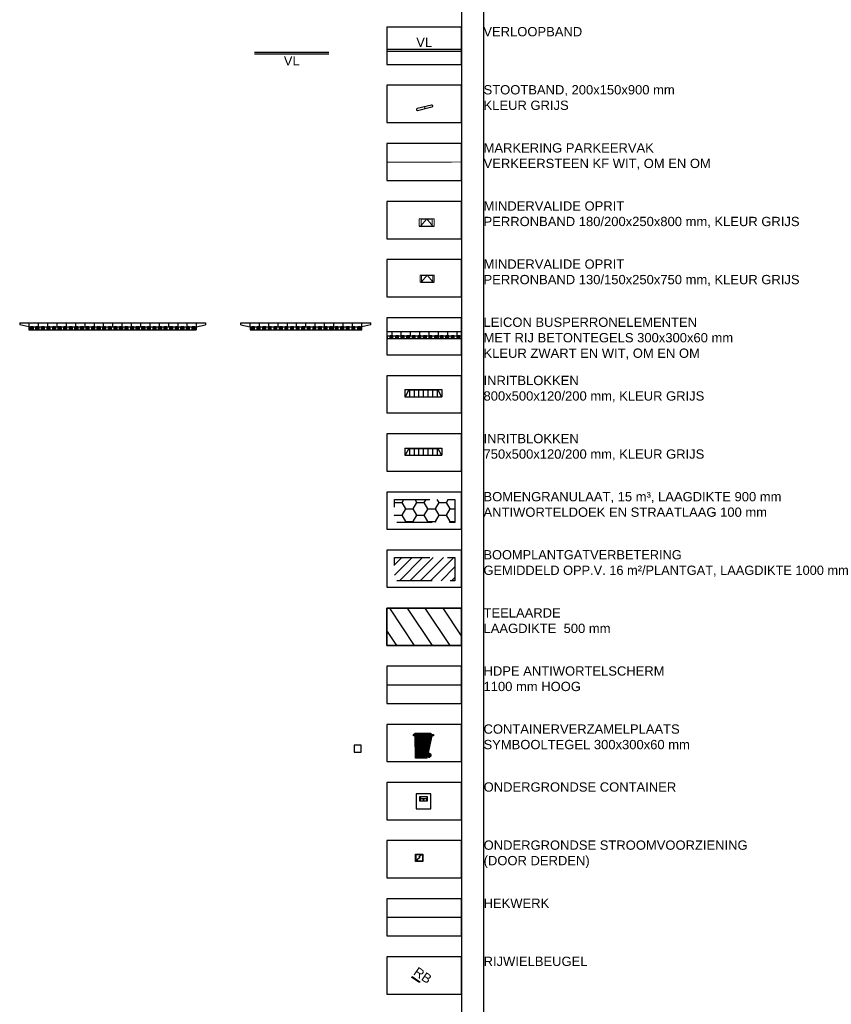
# Model space of a CAD drawing. Header units: metres. Extents: x 252743 to 254903, y 592696 to 593766.
# Tile 110 of 256: x 254094 to 254182, y 592804 to 592910. Entities that reach past the tile are written whole.
import ezdxf

# ---------------------------------------------------------------- set-up
doc = ezdxf.new("R2010")
doc.units = ezdxf.units.M
for name, pattern in [('ACAD_ISO03W100', [30, 12, -18]), ('ACAD_ISO10W100', [18, 12, -3, 0, -3]), ('ACAD_ISO11W100', [33, 12, -3, 12, -3, 0, -3]), ('HIDDEN', [9.525, 6.35, -3.175])]:
    doc.linetypes.add(name, pattern=pattern)
doc.layers.add('ALGEMEEN HULP', color=6, linetype='Continuous', plot=False)
for name, color, linetype in [('ALGEMEEN LEGENDA 200', 7, 'Continuous'), ('ALGEMEEN TEKST 200', 7, 'Continuous'), ('N-IN-ELECTRISCHE ONDERGRONDSE KAST', 7, 'Continuous'), ('N-IN-HEKWERK', 4, 'FENCELINE1'), ('N-IN-ONDERGRONDSE CONTAINER', 4, 'FENCELINE1'), ('N-IN-RIJWIELBEUGEL', 6, 'Continuous'), ('N-IN-TEKST 500', 7, 'Continuous'), ('N-WB-ANTIWORTELSCHERM', 6, 'ZIGZAG'), ('N-WB-ARC-WITMARKERING', 4, 'ACAD_ISO03W100'), ('N-WB-BAND TEKST 200', 7, 'Continuous'), ('N-WB-BAND TROTTOIRBAND 13 15', 7, 'ACAD_ISO10W100'), ('N-WB-BAND TROTTOIRBAND 18 20', 7, 'ACAD_ISO11W100'), ('N-WB-BOMENZAND ARCERING', 8, 'Continuous'), ('N-WB-BOOMGRANULAAT', 3, 'HIDDEN'), ('N-WB-BOOMGRANULAAT ARCERING', 8, 'Continuous'), ('N-WB-BOOMZAND', 3, 'HIDDEN'), ('N-WB-BUSPERRON', 1, 'Continuous'), ('N-WB-CONTAINERVERZAMELPLAATS', 8, 'Continuous'), ('N-WB-INRITBLOK 13 15', 2, 'Continuous'), ('N-WB-INRITBLOK 18 20', 2, 'Continuous'), ('N-WB-KANTVERHARDING', 2, 'Continuous'), ('N-WB-MATERIAALGRENS', 1, 'Continuous'), ('N-WB-PERRONBAND 13 15', 2, 'Continuous'), ('N-WB-PERRONBAND 18 20', 2, 'Continuous'), ('N-WB-STOOTBAND', 2, 'Continuous'), ('N-WB-TEELAARDE', 8, 'Continuous')]:
    doc.layers.add(name, color=color, linetype=linetype)
doc.layers.get('0').freeze()
doc.styles.add('N_STANDARD 200', font='arial.ttf', dxfattribs={"height": 0.4})
doc.styles.add('N_STANDARD 500', font='arial.ttf', dxfattribs={"height": 1})
doc.linetypes.add('FENCELINE1', pattern='A,6.35,-2.54,[133,ltypeshp.shx,S=2.54,R=0,X=-2.54,Y=0],-2.54,25.4', length=36.83)
doc.linetypes.add('ZIGZAG', pattern='A,0.00254,-5.08,[131,ltypeshp.shx,S=5.08,R=0,X=-5.08,Y=0],-10.16,[131,ltypeshp.shx,S=5.08,R=180,X=5.08,Y=0],-5.08', length=20.32254)
pattern_1 = [(0.3713, (-4.91971, 5.2249), (-0.0009166, 0.1414433), [0.10287, -0.0385763]), (90.3713, (-4.91971, 5.2249), (-0.1414433, -0.0009166), [0.10287, -0.0385763])]

# ---------------------------------------------------------------- blocks, each defined once
blk = doc.blocks.new('STROOMKAST')
for points in [[(0, 0.8), (0.8, 0.8), (0.8, 0), (0, 0)], [(0.05, 0.75), (0.75, 0.75), (0.75, 0.05), (0.05, 0.05)]]:
    blk.add_lwpolyline(points, close=True)
blk.add_lwpolyline([(0.62, 0.69), (0.35, 0.45), (0.45, 0.42), (0.22, 0.22), (0.25, 0.18), (0.14, 0.16), (0.18, 0.27), (0.22, 0.22)])
blk = doc.blocks.new('ONDERGRONDSE CONTAINER')
for p, q in [((265406.79, 488846.7), (265406.88, 488846.45)), ((265406.79, 488846.2), (265406.88, 488846.45)), ((265406.88, 488846.45), (265407.49, 488846.45)), ((265407.59, 488846.7), (265407.49, 488846.45)), ((265407.59, 488846.2), (265407.49, 488846.45))]:
    blk.add_line(p, q)
for points in [[(265406.39, 488846.98), (265407.99, 488846.98), (265407.99, 488845.38), (265406.39, 488845.38)], [(265406.79, 488846.2), (265407.59, 488846.2), (265407.59, 488846.7), (265406.79, 488846.7)]]:
    blk.add_lwpolyline(points, close=True)
blk.add_circle((265407.19, 488846.3), 0.0669)
blk = doc.blocks.new('MINDER VALIDE OPRIT')
at = {"lineweight": 0}
for p, q in [((0.6, 0), (0.6, -0.7)), ((-0.7, -0.8), (-0.8, -0.8)), ((-0.62, -0.75), (0, 0)), ((-0.6, 0), (-0.6, -0.7)), ((0, 0), (0.62, -0.75)), ((0.8, -0.8), (0.7, -0.8))]:
    blk.add_line(p, q, dxfattribs=at)
for centre, start, end in [((-0.7, -0.7), 270, 360), ((0.7, -0.7), 181.3075, 269.9895)]:
    blk.add_arc(centre, 0.1, start, end, dxfattribs=at)
at = {"layer": 'N-WB-BAND TROTTOIRBAND 18 20', "lineweight": 0}
for p, q in [((0.6, 0), (0.8, 0)), ((0.8, 0), (0.8, -0.8)), ((-0.8, 0), (-0.8, -0.8)), ((-0.6, 0), (-0.8, 0))]:
    blk.add_line(p, q, dxfattribs=at)
at = {"layer": 'N-WB-MATERIAALGRENS'}
for p, q in [((-0.6, 0), (0.6, 0)), ((-0.8, -0.8), (0.8, -0.8))]:
    blk.add_line(p, q, dxfattribs=at)
blk = doc.blocks.new('VARKENSRUG')
blk.add_line((-0.02, 0.1), (0.02, -0.1))
blk.add_lwpolyline([(0.76, 0.28), (-0.8, -0.09, 0.414214), (-0.88, -0.21, 0.414214), (-0.76, -0.28), (0.8, 0.09, 0.414214), (0.88, 0.21, 0.414214)], format="xyb", close=True)
blk = doc.blocks.new('Busperron')
for points in [[(-0.83, 0.38), (-0.53, 0.38), (-0.53, 0.68), (-0.83, 0.68)], [(-0.23, 0.38), (0.07, 0.38), (0.07, 0.68), (-0.23, 0.68)], [(0.37, 0.38), (0.67, 0.38), (0.67, 0.68), (0.37, 0.68)], [(0.97, 0.38), (1.27, 0.38), (1.27, 0.68), (0.97, 0.68)], [(1.57, 0.38), (1.87, 0.38), (1.87, 0.68), (1.57, 0.68)], [(2.17, 0.38), (2.47, 0.38), (2.47, 0.68), (2.17, 0.68)], [(2.77, 0.38), (3.07, 0.38), (3.07, 0.68), (2.77, 0.68)], [(3.37, 0.38), (3.67, 0.38), (3.67, 0.68), (3.37, 0.68)], [(3.97, 0.38), (4.27, 0.38), (4.27, 0.68), (3.97, 0.68)], [(4.57, 0.38), (4.87, 0.38), (4.87, 0.68), (4.57, 0.68)], [(5.17, 0.38), (5.47, 0.38), (5.47, 0.68), (5.17, 0.68)], [(5.77, 0.38), (6.07, 0.38), (6.07, 0.68), (5.77, 0.68)], [(6.37, 0.38), (6.67, 0.38), (6.67, 0.68), (6.37, 0.68)], [(6.37, 0.38), (6.67, 0.38), (6.67, 0.68), (6.37, 0.68)], [(6.97, 0.38), (7.27, 0.38), (7.27, 0.68), (6.97, 0.68)], [(6.97, 0.38), (7.27, 0.38), (7.27, 0.68), (6.97, 0.68)], [(7.57, 0.38), (7.87, 0.38), (7.87, 0.68), (7.57, 0.68)], [(7.57, 0.38), (7.87, 0.38), (7.87, 0.68), (7.57, 0.68)], [(8.17, 0.38), (8.47, 0.38), (8.47, 0.68), (8.17, 0.68)], [(8.77, 0.38), (9.07, 0.38), (9.07, 0.68), (8.77, 0.68)], [(9.37, 0.38), (9.67, 0.38), (9.67, 0.68), (9.37, 0.68)], [(9.97, 0.38), (10.27, 0.38), (10.27, 0.68), (9.97, 0.68)], [(10.57, 0.38), (10.87, 0.38), (10.87, 0.68), (10.57, 0.68)]]:
    blk.add_hatch(color=256).paths.add_polyline_path(points)
for p, q in [((-2, 0.92), (-2, 1.12)), ((-2, 1.12), (12, 1.12)), ((-1, 0.68), (-1, 1.12)), ((0, 0.68), (0, 1.12)), ((1, 0.68), (1, 1.12)), ((2, 0.68), (2, 1.12)), ((3, 0.68), (3, 1.12)), ((4, 0.68), (4, 1.12)), ((5, 0.68), (5, 1.12)), ((6, 0.68), (6, 1.12)), ((7, 0.68), (7, 1.12)), ((7, 0.68), (7, 1.12)), ((8, 0.68), (8, 1.12)), ((9, 0.92), (9, 1.12)), ((9, 0.68), (9, 1.12)), ((10, 0.68), (10, 1.12)), ((11, 0.68), (11, 1.12)), ((-2, 0.92), (-1, 0.68)), ((-1, 0.68), (8, 0.68)), ((-1, 0.68), (-1, 0.38)), ((-1, 0.38), (8, 0.38)), ((-0.83, 0.38), (-0.83, 0.68)), ((-0.53, 0.38), (-0.53, 0.68)), ((-0.23, 0.38), (-0.23, 0.68)), ((0.07, 0.38), (0.07, 0.68)), ((0.37, 0.38), (0.37, 0.68)), ((0.67, 0.38), (0.67, 0.68)), ((0.97, 0.38), (0.97, 0.68)), ((1.27, 0.38), (1.27, 0.68)), ((1.57, 0.38), (1.57, 0.68)), ((1.87, 0.38), (1.87, 0.68)), ((2.17, 0.38), (2.17, 0.68)), ((2.47, 0.38), (2.47, 0.68)), ((2.77, 0.38), (2.77, 0.68)), ((3.07, 0.38), (3.07, 0.68)), ((3.37, 0.38), (3.37, 0.68)), ((3.67, 0.38), (3.67, 0.68)), ((3.97, 0.38), (3.97, 0.68)), ((4, 0.68), (11, 0.68)), ((4, 0.38), (11, 0.38)), ((4.27, 0.38), (4.27, 0.68)), ((4.57, 0.38), (4.57, 0.68)), ((4.87, 0.38), (4.87, 0.68)), ((5.17, 0.38), (5.17, 0.68)), ((5.47, 0.38), (5.47, 0.68)), ((5.77, 0.38), (5.77, 0.68)), ((6.07, 0.38), (6.07, 0.68)), ((6.37, 0.38), (6.37, 0.68)), ((6.67, 0.38), (6.67, 0.68)), ((6.67, 0.38), (6.67, 0.68)), ((6.97, 0.38), (6.97, 0.68)), ((6.97, 0.38), (6.97, 0.68)), ((6.97, 0.38), (6.97, 0.68)), ((7.27, 0.38), (7.27, 0.68)), ((7.27, 0.38), (7.27, 0.68)), ((7.57, 0.38), (7.57, 0.68)), ((7.57, 0.38), (7.57, 0.68)), ((7.87, 0.38), (7.87, 0.68)), ((7.87, 0.38), (7.87, 0.68)), ((7.97, 0.38), (7.97, 0.68)), ((8.17, 0.38), (8.17, 0.68)), ((8.47, 0.38), (8.47, 0.68)), ((8.77, 0.38), (8.77, 0.68)), ((9.07, 0.38), (9.07, 0.68)), ((9.37, 0.38), (9.37, 0.68)), ((9.67, 0.38), (9.67, 0.68)), ((9.97, 0.38), (9.97, 0.68)), ((9.97, 0.38), (9.97, 0.68)), ((10.27, 0.38), (10.27, 0.68)), ((10.57, 0.38), (10.57, 0.68)), ((10.87, 0.38), (10.87, 0.68)), ((12, 0.92), (11, 0.68)), ((11, 0.38), (11, 0.68))]:
    blk.add_line(p, q)
at = {"linetype": 'Continuous'}
blk.add_line((12, 0.92), (12, 1.12), dxfattribs=at)
for points in [[(-0.83, 0.38), (-0.53, 0.38), (-0.53, 0.68), (-0.83, 0.68)], [(-0.23, 0.38), (0.07, 0.38), (0.07, 0.68), (-0.23, 0.68)], [(0.37, 0.38), (0.67, 0.38), (0.67, 0.68), (0.37, 0.68)], [(0.97, 0.38), (1.27, 0.38), (1.27, 0.68), (0.97, 0.68)], [(1.57, 0.38), (1.87, 0.38), (1.87, 0.68), (1.57, 0.68)], [(2.17, 0.38), (2.47, 0.38), (2.47, 0.68), (2.17, 0.68)], [(2.77, 0.38), (3.07, 0.38), (3.07, 0.68), (2.77, 0.68)], [(3.37, 0.38), (3.67, 0.38), (3.67, 0.68), (3.37, 0.68)], [(3.97, 0.38), (4.27, 0.38), (4.27, 0.68), (3.97, 0.68)], [(4.57, 0.38), (4.87, 0.38), (4.87, 0.68), (4.57, 0.68)], [(5.17, 0.38), (5.47, 0.38), (5.47, 0.68), (5.17, 0.68)], [(5.77, 0.38), (6.07, 0.38), (6.07, 0.68), (5.77, 0.68)], [(6.37, 0.38), (6.67, 0.38), (6.67, 0.68), (6.37, 0.68)], [(6.37, 0.38), (6.67, 0.38), (6.67, 0.68), (6.37, 0.68)], [(6.97, 0.38), (7.27, 0.38), (7.27, 0.68), (6.97, 0.68)], [(6.97, 0.38), (7.27, 0.38), (7.27, 0.68), (6.97, 0.68)], [(7.57, 0.38), (7.87, 0.38), (7.87, 0.68), (7.57, 0.68)], [(7.57, 0.38), (7.87, 0.38), (7.87, 0.68), (7.57, 0.68)], [(8.17, 0.38), (8.47, 0.38), (8.47, 0.68), (8.17, 0.68)], [(8.77, 0.38), (9.07, 0.38), (9.07, 0.68), (8.77, 0.68)], [(9.37, 0.38), (9.67, 0.38), (9.67, 0.68), (9.37, 0.68)], [(9.97, 0.38), (10.27, 0.38), (10.27, 0.68), (9.97, 0.68)], [(10.57, 0.38), (10.87, 0.38), (10.87, 0.68), (10.57, 0.68)]]:
    blk.add_lwpolyline(points, close=True)
blk = doc.blocks.new('BUSPERRON 18m')
for points in [[(1.15, -0.74), (1.45, -0.74), (1.45, -0.44), (1.15, -0.44)], [(1.75, -0.74), (2.05, -0.74), (2.05, -0.44), (1.75, -0.44)], [(2.35, -0.74), (2.65, -0.74), (2.65, -0.44), (2.35, -0.44)], [(2.95, -0.74), (3.25, -0.74), (3.25, -0.44), (2.95, -0.44)], [(3.55, -0.74), (3.85, -0.74), (3.85, -0.44), (3.55, -0.44)], [(4.15, -0.74), (4.45, -0.74), (4.45, -0.44), (4.15, -0.44)], [(4.75, -0.74), (5.05, -0.74), (5.05, -0.44), (4.75, -0.44)], [(5.35, -0.74), (5.65, -0.74), (5.65, -0.44), (5.35, -0.44)], [(5.95, -0.74), (6.25, -0.74), (6.25, -0.44), (5.95, -0.44)], [(6.55, -0.74), (6.85, -0.74), (6.85, -0.44), (6.55, -0.44)], [(7.15, -0.74), (7.45, -0.74), (7.45, -0.44), (7.15, -0.44)], [(7.75, -0.74), (8.05, -0.74), (8.05, -0.44), (7.75, -0.44)], [(8.35, -0.74), (8.65, -0.74), (8.65, -0.44), (8.35, -0.44)], [(8.95, -0.74), (9.25, -0.74), (9.25, -0.44), (8.95, -0.44)], [(9.55, -0.74), (9.85, -0.74), (9.85, -0.44), (9.55, -0.44)], [(10.15, -0.74), (10.45, -0.74), (10.45, -0.44), (10.15, -0.44)], [(10.75, -0.74), (11.05, -0.74), (11.05, -0.44), (10.75, -0.44)], [(11.35, -0.74), (11.65, -0.74), (11.65, -0.44), (11.35, -0.44)], [(11.95, -0.74), (12.25, -0.74), (12.25, -0.44), (11.95, -0.44)], [(12.55, -0.74), (12.85, -0.74), (12.85, -0.44), (12.55, -0.44)], [(13.15, -0.74), (13.45, -0.74), (13.45, -0.44), (13.15, -0.44)], [(13.75, -0.74), (14.05, -0.74), (14.05, -0.44), (13.75, -0.44)], [(14.35, -0.74), (14.65, -0.74), (14.65, -0.44), (14.35, -0.44)], [(14.95, -0.74), (15.25, -0.74), (15.25, -0.44), (14.95, -0.44)], [(15.55, -0.74), (15.85, -0.74), (15.85, -0.44), (15.55, -0.44)], [(16.15, -0.74), (16.45, -0.74), (16.45, -0.44), (16.15, -0.44)], [(16.75, -0.74), (17.05, -0.74), (17.05, -0.44), (16.75, -0.44)], [(17.35, -0.74), (17.65, -0.74), (17.65, -0.44), (17.35, -0.44)], [(17.95, -0.74), (18.25, -0.74), (18.25, -0.44), (17.95, -0.44)], [(18.55, -0.74), (18.85, -0.74), (18.85, -0.44), (18.55, -0.44)]]:
    blk.add_hatch(color=256).paths.add_polyline_path(points)
for p, q in [((0, 0), (20, 0)), ((0, 0), (0, -0.2)), ((1, 0), (1, -0.74)), ((2, 0), (2, -0.44)), ((2, 0), (2, -0.44)), ((3, 0), (3, -0.44)), ((4, 0), (4, -0.44)), ((5, 0), (5, -0.44)), ((6, 0), (6, -0.44)), ((7, 0), (7, -0.44)), ((8, 0), (8, -0.74)), ((9, 0), (9, -0.74)), ((10, 0), (10, -0.44)), ((11, 0), (11, -0.74)), ((12, 0), (12, -0.74)), ((13, 0), (13, -0.44)), ((14, 0), (14, -0.74)), ((15, 0), (15, -0.74)), ((16, 0), (16, -0.44)), ((17, 0), (17, -0.74)), ((18, 0), (18, -0.74)), ((19, 0), (19, -0.74)), ((20, 0), (20, -0.2)), ((1, -0.44), (0, -0.2)), ((1, -0.44), (19, -0.44)), ((1, -0.74), (19, -0.74)), ((1.15, -0.74), (1.15, -0.44)), ((1.15, -0.44), (1.15, -0.74)), ((1.45, -0.74), (1.45, -0.44)), ((1.45, -0.44), (1.45, -0.74)), ((1.75, -0.74), (1.75, -0.44)), ((1.75, -0.44), (1.75, -0.74)), ((2.05, -0.74), (2.05, -0.44)), ((2.05, -0.44), (2.05, -0.74)), ((2.35, -0.74), (2.35, -0.44)), ((2.35, -0.44), (2.35, -0.74)), ((2.65, -0.74), (2.65, -0.44)), ((2.65, -0.44), (2.65, -0.74)), ((2.95, -0.74), (2.95, -0.44)), ((2.95, -0.44), (2.95, -0.74)), ((3.25, -0.74), (3.25, -0.44)), ((3.25, -0.44), (3.25, -0.74)), ((3.55, -0.74), (3.55, -0.44)), ((3.55, -0.44), (3.55, -0.74)), ((3.85, -0.74), (3.85, -0.44)), ((3.85, -0.44), (3.85, -0.74)), ((4.15, -0.74), (4.15, -0.44)), ((4.15, -0.44), (4.15, -0.74)), ((4.45, -0.74), (4.45, -0.44)), ((4.45, -0.44), (4.45, -0.74)), ((4.75, -0.74), (4.75, -0.44)), ((4.75, -0.44), (4.75, -0.74)), ((5.05, -0.74), (5.05, -0.44)), ((5.05, -0.44), (5.05, -0.74)), ((5.35, -0.74), (5.35, -0.44)), ((5.35, -0.44), (5.35, -0.74)), ((5.65, -0.74), (5.65, -0.44)), ((5.65, -0.44), (5.65, -0.74)), ((5.95, -0.74), (5.95, -0.44)), ((5.95, -0.44), (5.95, -0.74)), ((6.25, -0.74), (6.25, -0.44)), ((6.25, -0.44), (6.25, -0.74)), ((6.55, -0.74), (6.55, -0.44)), ((6.55, -0.44), (6.55, -0.74)), ((6.85, -0.74), (6.85, -0.44)), ((6.85, -0.44), (6.85, -0.74)), ((7.15, -0.74), (7.15, -0.44)), ((7.15, -0.44), (7.15, -0.74)), ((7.45, -0.74), (7.45, -0.44)), ((7.45, -0.44), (7.45, -0.74)), ((7.75, -0.74), (7.75, -0.44)), ((7.75, -0.44), (7.75, -0.74)), ((8.05, -0.74), (8.05, -0.44)), ((8.05, -0.44), (8.05, -0.74)), ((8.35, -0.74), (8.35, -0.44)), ((8.35, -0.44), (8.35, -0.74)), ((8.65, -0.74), (8.65, -0.44)), ((8.65, -0.44), (8.65, -0.74)), ((8.95, -0.74), (8.95, -0.44)), ((8.95, -0.44), (8.95, -0.74)), ((9.25, -0.74), (9.25, -0.44)), ((9.25, -0.44), (9.25, -0.74)), ((9.55, -0.74), (9.55, -0.44)), ((9.55, -0.44), (9.55, -0.74)), ((9.85, -0.74), (9.85, -0.44)), ((9.85, -0.44), (9.85, -0.74)), ((10.15, -0.74), (10.15, -0.44)), ((10.15, -0.44), (10.15, -0.74)), ((10.45, -0.74), (10.45, -0.44)), ((10.45, -0.44), (10.45, -0.74)), ((10.75, -0.74), (10.75, -0.44)), ((10.75, -0.44), (10.75, -0.74)), ((11.05, -0.74), (11.05, -0.44)), ((11.05, -0.44), (11.05, -0.74)), ((11.35, -0.74), (11.35, -0.44)), ((11.35, -0.44), (11.35, -0.74)), ((11.65, -0.74), (11.65, -0.44)), ((11.65, -0.44), (11.65, -0.74)), ((11.95, -0.74), (11.95, -0.44)), ((11.95, -0.44), (11.95, -0.74)), ((12.25, -0.74), (12.25, -0.44)), ((12.25, -0.44), (12.25, -0.74)), ((12.55, -0.74), (12.55, -0.44)), ((12.55, -0.44), (12.55, -0.74)), ((12.85, -0.74), (12.85, -0.44)), ((12.85, -0.44), (12.85, -0.74)), ((13.15, -0.74), (13.15, -0.44)), ((13.15, -0.44), (13.15, -0.74)), ((13.45, -0.74), (13.45, -0.44)), ((13.45, -0.44), (13.45, -0.74)), ((13.75, -0.74), (13.75, -0.44)), ((13.75, -0.44), (13.75, -0.74)), ((14.05, -0.74), (14.05, -0.44)), ((14.05, -0.44), (14.05, -0.74)), ((14.35, -0.74), (14.35, -0.44)), ((14.35, -0.44), (14.35, -0.74)), ((14.65, -0.74), (14.65, -0.44)), ((14.65, -0.44), (14.65, -0.74)), ((14.95, -0.74), (14.95, -0.44)), ((14.95, -0.44), (14.95, -0.74)), ((15.25, -0.74), (15.25, -0.44)), ((15.25, -0.44), (15.25, -0.74)), ((15.55, -0.74), (15.55, -0.44)), ((15.55, -0.44), (15.55, -0.74)), ((15.85, -0.74), (15.85, -0.44)), ((15.85, -0.44), (15.85, -0.74)), ((16.15, -0.74), (16.15, -0.44)), ((16.15, -0.44), (16.15, -0.74)), ((16.45, -0.74), (16.45, -0.44)), ((16.45, -0.44), (16.45, -0.74)), ((16.75, -0.74), (16.75, -0.44)), ((16.75, -0.44), (16.75, -0.74)), ((17.05, -0.74), (17.05, -0.44)), ((17.05, -0.44), (17.05, -0.74)), ((17.35, -0.74), (17.35, -0.44)), ((17.35, -0.44), (17.35, -0.74)), ((17.65, -0.74), (17.65, -0.44)), ((17.65, -0.44), (17.65, -0.74)), ((17.95, -0.74), (17.95, -0.44)), ((17.95, -0.44), (17.95, -0.74)), ((18.25, -0.74), (18.25, -0.44)), ((18.25, -0.44), (18.25, -0.74)), ((18.55, -0.74), (18.55, -0.44)), ((18.55, -0.44), (18.55, -0.74)), ((18.85, -0.74), (18.85, -0.44)), ((18.85, -0.44), (18.85, -0.74)), ((19, -0.44), (20, -0.2))]:
    blk.add_line(p, q)
for points in [[(1.15, -0.74), (1.45, -0.74), (1.45, -0.44), (1.15, -0.44)], [(1.75, -0.74), (2.05, -0.74), (2.05, -0.44), (1.75, -0.44)], [(2.35, -0.74), (2.65, -0.74), (2.65, -0.44), (2.35, -0.44)], [(2.95, -0.74), (3.25, -0.74), (3.25, -0.44), (2.95, -0.44)], [(3.55, -0.74), (3.85, -0.74), (3.85, -0.44), (3.55, -0.44)], [(4.15, -0.74), (4.45, -0.74), (4.45, -0.44), (4.15, -0.44)], [(4.75, -0.74), (5.05, -0.74), (5.05, -0.44), (4.75, -0.44)], [(5.35, -0.74), (5.65, -0.74), (5.65, -0.44), (5.35, -0.44)], [(5.95, -0.74), (6.25, -0.74), (6.25, -0.44), (5.95, -0.44)], [(6.55, -0.74), (6.85, -0.74), (6.85, -0.44), (6.55, -0.44)], [(7.15, -0.74), (7.45, -0.74), (7.45, -0.44), (7.15, -0.44)], [(7.75, -0.74), (8.05, -0.74), (8.05, -0.44), (7.75, -0.44)], [(8.35, -0.74), (8.65, -0.74), (8.65, -0.44), (8.35, -0.44)], [(8.95, -0.74), (9.25, -0.74), (9.25, -0.44), (8.95, -0.44)], [(9.55, -0.74), (9.85, -0.74), (9.85, -0.44), (9.55, -0.44)], [(10.15, -0.74), (10.45, -0.74), (10.45, -0.44), (10.15, -0.44)], [(10.75, -0.74), (11.05, -0.74), (11.05, -0.44), (10.75, -0.44)], [(11.35, -0.74), (11.65, -0.74), (11.65, -0.44), (11.35, -0.44)], [(11.95, -0.74), (12.25, -0.74), (12.25, -0.44), (11.95, -0.44)], [(12.55, -0.74), (12.85, -0.74), (12.85, -0.44), (12.55, -0.44)], [(13.15, -0.74), (13.45, -0.74), (13.45, -0.44), (13.15, -0.44)], [(13.75, -0.74), (14.05, -0.74), (14.05, -0.44), (13.75, -0.44)], [(14.35, -0.74), (14.65, -0.74), (14.65, -0.44), (14.35, -0.44)], [(14.95, -0.74), (15.25, -0.74), (15.25, -0.44), (14.95, -0.44)], [(15.55, -0.74), (15.85, -0.74), (15.85, -0.44), (15.55, -0.44)], [(16.15, -0.74), (16.45, -0.74), (16.45, -0.44), (16.15, -0.44)], [(16.75, -0.74), (17.05, -0.74), (17.05, -0.44), (16.75, -0.44)], [(17.35, -0.74), (17.65, -0.74), (17.65, -0.44), (17.35, -0.44)], [(17.95, -0.74), (18.25, -0.74), (18.25, -0.44), (17.95, -0.44)], [(18.55, -0.74), (18.85, -0.74), (18.85, -0.44), (18.55, -0.44)]]:
    blk.add_lwpolyline(points, close=True)
blk = doc.blocks.new('INRIT 18 20')
for p, q in [((0, 0), (0, -4)), ((0, 0), (20, 0)), ((2.5, 0), (2.5, -4)), ((5, 0), (5, -4)), ((7.5, 0), (7.5, -4)), ((10, 0), (10, -4)), ((12.5, 0), (12.5, -4)), ((15, 0), (15, -4)), ((17.5, 0), (17.5, -4)), ((20, 0), (20, -4)), ((0, -4), (20, -4))]:
    blk.add_line(p, q)
at = {"color": 8}
for p, q in [((2.25, -0.25), (0.25, -4)), ((2.25, -0.25), (17.75, -0.25)), ((17.75, -0.25), (19.75, -4))]:
    blk.add_line(p, q, dxfattribs=at)
blk = doc.blocks.new('INRIT 13 15')
for p, q in [((0, 0), (0, -0.75)), ((0, 0), (4, 0)), ((0.5, 0), (0.5, -0.75)), ((1, 0), (1, -0.75)), ((1.5, 0), (1.5, -0.75)), ((2, 0), (2, -0.75)), ((2.5, 0), (2.5, -0.75)), ((3, 0), (3, -0.75)), ((3.5, 0), (3.5, -0.75)), ((4, 0), (4, -0.75)), ((0, -0.75), (4, -0.75))]:
    blk.add_line(p, q)
at = {"color": 8}
for p, q in [((0.45, -0.05), (0.05, -0.75)), ((0.45, -0.05), (3.55, -0.05)), ((3.55, -0.05), (3.95, -0.75))]:
    blk.add_line(p, q, dxfattribs=at)
blk = doc.blocks.new('MINDER VALIDE OPRIT 13 15')
at = {"lineweight": 0}
for p, q in [((-0.7, -0.75), (-0.75, -0.75)), ((-0.62, -0.7), (0, 0)), ((-0.6, 0), (-0.6, -0.65)), ((0, 0), (0.62, -0.7)), ((0.6, 0), (0.6, -0.65)), ((0.75, -0.75), (0.7, -0.75))]:
    blk.add_line(p, q, dxfattribs=at)
for centre, start, end in [((-0.7, -0.65), 270, 360), ((0.7, -0.65), 181.3075, 269.9895)]:
    blk.add_arc(centre, 0.1, start, end, dxfattribs=at)
at = {"layer": 'N-WB-BAND TROTTOIRBAND 13 15', "lineweight": 0}
for p, q in [((-0.75, 0), (-0.75, -0.75)), ((-0.6, 0), (-0.75, 0)), ((0.6, 0), (0.75, 0)), ((0.75, 0), (0.75, -0.75))]:
    blk.add_line(p, q, dxfattribs=at)
at = {"layer": 'N-WB-MATERIAALGRENS'}
for p, q in [((-0.6, 0), (0.6, 0)), ((-0.7, -0.75), (0.7, -0.75))]:
    blk.add_line(p, q, dxfattribs=at)
blk = doc.blocks.new('AFVALCONTAINER')
h = blk.add_hatch()
h.set_pattern_fill('ANGLE', color=256, scale=0.02025, angle=0.3713)
h.set_pattern_definition(pattern_1)
edge = h.paths.add_edge_path()
edge.add_line((0.29, 4.73), (0.56, 4.48))
edge.add_line((0.56, 4.48), (0.91, 4.48))
edge.add_line((0.91, 4.48), (0.91, 4.18))
edge.add_line((0.91, 4.18), (0.56, 4.18))
edge.add_line((0.56, 4.18), (-0.2, 0.61))
edge.add_ellipse((0, 0), major_axis=(-0.004, 0.645), ratio=0.908596, start_angle=379.6152, end_angle=493.6038)
edge.add_line((-0.42, -0.45), (-0.59, -0.65))
edge.add_line((-0.59, -0.65), (-2.95, -0.66))
edge.add_line((-2.95, -0.66), (-2.98, 4.16))
edge.add_line((-2.98, 4.16), (-3.36, 4.16))
edge.add_line((-3.36, 4.16), (-3.36, 4.45))
edge.add_line((-3.36, 4.45), (-2.98, 4.71))
edge.add_line((-2.98, 4.71), (0.29, 4.73))
h = blk.add_hatch()
h.set_pattern_fill('ANGLE', color=256, scale=0.02025, angle=0.3713)
h.set_pattern_definition(pattern_1)
edge = h.paths.add_edge_path()
edge.add_spline(control_points=[(0.38, 0), (0.38, 0.1), (0.35, 0.2), (0.18, 0.45), (-0.03, 0.49), (-0.31, 0.3), (-0.39, 0.14), (-0.38, -0.18), (-0.28, -0.33), (-0.04, -0.47), (0.1, -0.45), (0.31, -0.29), (0.38, -0.15), (0.38, 0)], knot_values=[4.712389, 4.712389, 4.712389, 4.712389, 5.359001, 5.359001, 6.826991, 6.826991, 7.891486, 7.891486, 8.95598, 8.95598, 10.020475, 10.020475, 10.995574, 10.995574, 10.995574, 10.995574], degree=3, periodic=0)
at = {"linetype": 'Continuous', "ltscale": 4}
for p, q in [((-3.36, 4.45), (-2.98, 4.71)), ((-3.36, 4.16), (-3.36, 4.45)), ((-2.98, 4.71), (0.29, 4.73)), ((0.29, 4.73), (0.56, 4.48)), ((0.56, 4.48), (0.91, 4.48)), ((0.91, 4.48), (0.91, 4.18)), ((-2.98, 4.16), (-3.36, 4.16)), ((-2.95, -0.66), (-2.98, 4.16)), ((0.56, 4.18), (-0.2, 0.61)), ((0.91, 4.18), (0.56, 4.18)), ((-0.59, -0.65), (-2.95, -0.66)), ((-0.42, -0.45), (-0.59, -0.65))]:
    blk.add_line(p, q, dxfattribs=at)
blk.add_ellipse((0, 0), major_axis=(-0.004, 0.645), ratio=0.908596, start_param=6.625535, end_param=8.615012, dxfattribs=at)
blk.add_open_spline([(0.38, 0), (0.38, 0.1), (0.35, 0.2), (0.18, 0.45), (-0.03, 0.49), (-0.31, 0.3), (-0.39, 0.14), (-0.38, -0.18), (-0.28, -0.33), (-0.04, -0.47), (0.1, -0.45), (0.31, -0.29), (0.38, -0.15), (0.38, 0)], degree=3, knots=[4.712389, 4.712389, 4.712389, 4.712389, 5.359001, 5.359001, 6.826991, 6.826991, 7.891486, 7.891486, 8.95598, 8.95598, 10.020475, 10.020475, 10.995574, 10.995574, 10.995574, 10.995574], dxfattribs=at)

msp = doc.modelspace()

# ---------------------------------------------------------------- hatches: boundary and pattern name
at = {"layer": 'N-WB-BOMENZAND ARCERING', "ltscale": 0.6}
h = msp.add_hatch(dxfattribs=at)
h.set_pattern_fill('ANSI31', color=256, scale=0.25, style=0)
h.set_pattern_definition([(45, (-271025.71465, -714129.8178), (-0.56126600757, 0.56126600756), [])])
h.paths.add_polyline_path([(254134.71, 592852.486), (254141.21, 592852.486), (254141.21, 592849.986), (254134.71, 592849.986)])
at = {"layer": 'N-WB-BOOMGRANULAAT ARCERING', "ltscale": 0.6}
h = msp.add_hatch(dxfattribs=at)
h.set_pattern_fill('HONEY', color=256, scale=0.25, style=0)
h.set_pattern_definition([(8e-12, (-273271.6499, -712571.3651), (1.190625, 0.68740766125), [0.79375, -1.5875]), (120, (-273271.6499, -712571.3651), (-1.1906249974, 0.68740766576), [0.79375, -1.5875]), (60, (-273271.6499, -712571.3651), (2.6e-09, 1.374815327), [-1.5875, 0.79375])])
h.paths.add_polyline_path([(254134.71, 592858.736), (254141.21, 592858.736), (254141.21, 592856.236), (254134.71, 592856.236)])
at = {"layer": 'N-WB-BUSPERRON'}
for points in [[(254134.246, 592876.044), (254134.546, 592876.044), (254134.546, 592876.344), (254134.246, 592876.344)], [(254134.846, 592876.044), (254135.146, 592876.044), (254135.146, 592876.344), (254134.846, 592876.344)], [(254135.446, 592876.044), (254135.746, 592876.044), (254135.746, 592876.344), (254135.446, 592876.344)], [(254136.046, 592876.044), (254136.346, 592876.044), (254136.346, 592876.344), (254136.046, 592876.344)], [(254136.646, 592876.044), (254136.946, 592876.044), (254136.946, 592876.344), (254136.646, 592876.344)], [(254137.246, 592876.044), (254137.546, 592876.044), (254137.546, 592876.344), (254137.246, 592876.344)], [(254137.846, 592876.044), (254138.146, 592876.044), (254138.146, 592876.344), (254137.846, 592876.344)], [(254137.846, 592876.044), (254138.146, 592876.044), (254138.146, 592876.344), (254137.846, 592876.344)], [(254138.446, 592876.044), (254138.746, 592876.044), (254138.746, 592876.344), (254138.446, 592876.344)], [(254138.446, 592876.044), (254138.746, 592876.043), (254138.746, 592876.343), (254138.446, 592876.344)], [(254139.046, 592876.044), (254139.346, 592876.044), (254139.346, 592876.344), (254139.046, 592876.344)], [(254139.046, 592876.043), (254139.346, 592876.043), (254139.346, 592876.343), (254139.046, 592876.343)], [(254139.646, 592876.043), (254139.946, 592876.043), (254139.946, 592876.343), (254139.646, 592876.343)], [(254140.246, 592876.043), (254140.546, 592876.043), (254140.546, 592876.343), (254140.246, 592876.343)], [(254140.846, 592876.043), (254141.146, 592876.043), (254141.146, 592876.343), (254140.846, 592876.343)], [(254141.446, 592876.043), (254141.746, 592876.043), (254141.746, 592876.343), (254141.446, 592876.343)]]:
    msp.add_hatch(color=256, dxfattribs=at).paths.add_polyline_path(points)
at = {"layer": 'N-WB-TEELAARDE'}
h = msp.add_hatch(dxfattribs=at)
h.set_pattern_fill('ANSI31', color=256, scale=0.5, style=0)
h.set_pattern_definition([(303.63698, (252822.225, 592534.8532), (1.3216952, 0.8793622), [])])
h.paths.add_polyline_path([(254133.904, 592847.028), (254141.904, 592847.028), (254141.904, 592843.028), (254133.904, 592843.028)])

# ---------------------------------------------------------------- linework, layer by layer
at = {"layer": 'ALGEMEEN HULP'}
for p, q in [((254141.904, 593112.257), (254141.904, 592719.064)), ((254144.295, 593112.257), (254144.295, 592719.089)), ((254144.295, 593112.257), (254144.295, 592719.089))]:
    msp.add_line(p, q, dxfattribs=at)
at = {"layer": 'ALGEMEEN HULP', "flags": 128}
msp.add_lwpolyline([(254133.904, 592847.028), (254141.904, 592847.028), (254141.904, 592843.028), (254133.904, 592843.028)], close=True, dxfattribs=at)
at = {"layer": 'ALGEMEEN LEGENDA 200'}
for points in [[(254133.904, 592905.528), (254141.904, 592905.528), (254141.904, 592909.528), (254133.904, 592909.528)], [(254133.904, 592899.278), (254141.904, 592899.278), (254141.904, 592903.278), (254133.904, 592903.278)], [(254133.904, 592893.028), (254141.904, 592893.028), (254141.904, 592897.028), (254133.904, 592897.028)], [(254133.904, 592886.778), (254141.904, 592886.778), (254141.904, 592890.778), (254133.904, 592890.778)], [(254133.904, 592880.528), (254141.904, 592880.528), (254141.904, 592884.528), (254133.904, 592884.528)], [(254133.904, 592874.278), (254141.904, 592874.278), (254141.904, 592878.278), (254133.904, 592878.278)], [(254133.904, 592868.028), (254141.904, 592868.028), (254141.904, 592872.028), (254133.904, 592872.028)], [(254133.904, 592861.778), (254141.904, 592861.778), (254141.904, 592865.778), (254133.904, 592865.778)], [(254133.904, 592855.528), (254141.904, 592855.528), (254141.904, 592859.528), (254133.904, 592859.528)], [(254133.904, 592849.278), (254141.904, 592849.278), (254141.904, 592853.278), (254133.904, 592853.278)], [(254133.904, 592843.028), (254141.904, 592843.028), (254141.904, 592847.028), (254133.904, 592847.028)], [(254133.904, 592836.778), (254141.904, 592836.778), (254141.904, 592840.778), (254133.904, 592840.778)], [(254133.904, 592830.528), (254141.904, 592830.528), (254141.904, 592834.528), (254133.904, 592834.528)], [(254133.904, 592824.278), (254141.904, 592824.278), (254141.904, 592828.278), (254133.904, 592828.278)], [(254133.904, 592818.028), (254141.904, 592818.028), (254141.904, 592822.028), (254133.904, 592822.028)], [(254133.904, 592811.778), (254141.904, 592811.778), (254141.904, 592815.778), (254133.904, 592815.778)], [(254133.904, 592805.528), (254141.904, 592805.528), (254141.904, 592809.528), (254133.904, 592809.528)]]:
    msp.add_lwpolyline(points, close=True, dxfattribs=at)
at = {"layer": 'N-IN-HEKWERK', "ltscale": 0.2}
msp.add_line((254133.904, 592813.778), (254141.904, 592813.778), dxfattribs=at)
at = {"layer": 'N-IN-RIJWIELBEUGEL'}
msp.add_lwpolyline([(254136.621, 592807.394), (254137.449, 592806.833), (254137.399, 592806.759), (254136.571, 592807.32)], close=True, dxfattribs=at)
at = {"layer": 'N-WB-ANTIWORTELSCHERM', "ltscale": 0.2}
msp.add_line((254133.904, 592838.778), (254141.904, 592838.778), dxfattribs=at)
at = {"layer": 'N-WB-ARC-WITMARKERING', "ltscale": 0.1, "const_width": 0.1}
msp.add_lwpolyline([(254133.904, 592894.997), (254141.904, 592895.028)], dxfattribs=at)
at = {"layer": 'N-WB-BOOMGRANULAAT', "ltscale": 0.6, "flags": 128}
msp.add_lwpolyline([(254134.71, 592858.736), (254141.21, 592858.736), (254141.21, 592856.236), (254134.71, 592856.236)], close=True, dxfattribs=at)
at = {"layer": 'N-WB-BOOMZAND', "ltscale": 0.6, "flags": 128}
msp.add_lwpolyline([(254134.71, 592852.486), (254141.21, 592852.486), (254141.21, 592849.986), (254134.71, 592849.986)], close=True, dxfattribs=at)
at = {"layer": 'N-WB-BUSPERRON'}
for p, q in [((254133.904, 592876.784), (254141.904, 592876.783)), ((254134.446, 592876.344), (254134.446, 592876.784)), ((254135.446, 592876.344), (254135.446, 592876.784)), ((254136.446, 592876.344), (254136.446, 592876.784)), ((254137.446, 592876.344), (254137.446, 592876.784)), ((254138.446, 592876.344), (254138.446, 592876.784)), ((254138.446, 592876.344), (254138.446, 592876.784)), ((254139.446, 592876.344), (254139.446, 592876.784)), ((254139.446, 592876.343), (254139.446, 592876.783)), ((254140.446, 592876.584), (254140.446, 592876.784)), ((254140.446, 592876.343), (254140.446, 592876.783)), ((254141.446, 592876.343), (254141.446, 592876.783)), ((254133.904, 592876.344), (254139.446, 592876.344)), ((254133.904, 592876.044), (254139.446, 592876.044)), ((254133.946, 592876.044), (254133.946, 592876.344)), ((254134.246, 592876.044), (254134.246, 592876.344)), ((254134.546, 592876.044), (254134.546, 592876.344)), ((254134.846, 592876.044), (254134.846, 592876.344)), ((254135.146, 592876.044), (254135.146, 592876.344)), ((254135.446, 592876.044), (254135.446, 592876.344)), ((254135.446, 592876.344), (254141.904, 592876.343)), ((254135.446, 592876.044), (254141.904, 592876.043)), ((254135.746, 592876.044), (254135.746, 592876.344)), ((254136.046, 592876.044), (254136.046, 592876.344)), ((254136.346, 592876.044), (254136.346, 592876.344)), ((254136.646, 592876.044), (254136.646, 592876.344)), ((254136.946, 592876.044), (254136.946, 592876.344)), ((254137.246, 592876.044), (254137.246, 592876.344)), ((254137.546, 592876.044), (254137.546, 592876.344)), ((254137.846, 592876.044), (254137.846, 592876.344)), ((254138.146, 592876.044), (254138.146, 592876.344)), ((254138.146, 592876.044), (254138.146, 592876.344)), ((254138.446, 592876.044), (254138.446, 592876.344)), ((254138.446, 592876.044), (254138.446, 592876.344)), ((254138.446, 592876.044), (254138.446, 592876.344)), ((254138.746, 592876.044), (254138.746, 592876.344)), ((254138.746, 592876.043), (254138.746, 592876.343)), ((254139.046, 592876.044), (254139.046, 592876.344)), ((254139.046, 592876.043), (254139.046, 592876.343)), ((254139.346, 592876.044), (254139.346, 592876.344)), ((254139.346, 592876.043), (254139.346, 592876.343)), ((254139.446, 592876.044), (254139.446, 592876.344)), ((254139.646, 592876.043), (254139.646, 592876.343)), ((254139.946, 592876.043), (254139.946, 592876.343)), ((254140.246, 592876.043), (254140.246, 592876.343)), ((254140.546, 592876.043), (254140.546, 592876.343)), ((254140.846, 592876.043), (254140.846, 592876.343)), ((254141.146, 592876.043), (254141.146, 592876.343)), ((254141.446, 592876.043), (254141.446, 592876.343)), ((254141.446, 592876.043), (254141.446, 592876.343)), ((254141.746, 592876.043), (254141.746, 592876.343))]:
    msp.add_line(p, q, dxfattribs=at)
msp.add_lwpolyline([(254133.904, 592876.044), (254133.946, 592876.044), (254133.946, 592876.344), (254133.904, 592876.344)], dxfattribs=at)
for points in [[(254134.246, 592876.044), (254134.546, 592876.044), (254134.546, 592876.344), (254134.246, 592876.344)], [(254134.846, 592876.044), (254135.146, 592876.044), (254135.146, 592876.344), (254134.846, 592876.344)], [(254135.446, 592876.044), (254135.746, 592876.044), (254135.746, 592876.344), (254135.446, 592876.344)], [(254136.046, 592876.044), (254136.346, 592876.044), (254136.346, 592876.344), (254136.046, 592876.344)], [(254136.646, 592876.044), (254136.946, 592876.044), (254136.946, 592876.344), (254136.646, 592876.344)], [(254137.246, 592876.044), (254137.546, 592876.044), (254137.546, 592876.344), (254137.246, 592876.344)], [(254137.846, 592876.044), (254138.146, 592876.044), (254138.146, 592876.344), (254137.846, 592876.344)], [(254137.846, 592876.044), (254138.146, 592876.044), (254138.146, 592876.344), (254137.846, 592876.344)], [(254138.446, 592876.044), (254138.746, 592876.044), (254138.746, 592876.344), (254138.446, 592876.344)], [(254138.446, 592876.044), (254138.746, 592876.043), (254138.746, 592876.343), (254138.446, 592876.344)], [(254139.046, 592876.044), (254139.346, 592876.044), (254139.346, 592876.344), (254139.046, 592876.344)], [(254139.046, 592876.043), (254139.346, 592876.043), (254139.346, 592876.343), (254139.046, 592876.343)], [(254139.646, 592876.043), (254139.946, 592876.043), (254139.946, 592876.343), (254139.646, 592876.343)], [(254140.246, 592876.043), (254140.546, 592876.043), (254140.546, 592876.343), (254140.246, 592876.343)], [(254140.846, 592876.043), (254141.146, 592876.043), (254141.146, 592876.343), (254140.846, 592876.343)], [(254141.446, 592876.043), (254141.746, 592876.043), (254141.746, 592876.343), (254141.446, 592876.343)]]:
    msp.add_lwpolyline(points, close=True, dxfattribs=at)
at = {"layer": 'N-WB-CONTAINERVERZAMELPLAATS'}
msp.add_lwpolyline([(254130.375, 592832.292), (254130.375, 592831.542), (254131.125, 592831.542), (254131.125, 592832.292)], close=True, dxfattribs=at)
at = {"layer": 'N-WB-KANTVERHARDING'}
for p, q in [((254119.656, 592906.859), (254127.656, 592906.859)), ((254133.907, 592906.959), (254141.908, 592906.959))]:
    msp.add_line(p, q, dxfattribs=at)
at = {"layer": 'N-WB-KANTVERHARDING', "color": 7}
for p, q in [((254119.656, 592906.659), (254127.656, 592906.659)), ((254133.907, 592907.159), (254141.908, 592907.159))]:
    msp.add_line(p, q, dxfattribs=at)

# ---------------------------------------------------------------- block references
at = {"layer": 'N-IN-ELECTRISCHE ONDERGRONDSE KAST'}
msp.add_blockref('STROOMKAST', (254136.979, 592819.784), dxfattribs=at)
at = {"layer": 'N-IN-ONDERGRONDSE CONTAINER', "xscale": -1}
msp.add_blockref('ONDERGRONDSE CONTAINER', (519545.024, 103980.065), dxfattribs=at)
at = {"layer": 'N-WB-BUSPERRON'}
for name, p in [('BUSPERRON 18m', (254094.382, 592877.725)), ('Busperron', (254120.182, 592876.607))]:
    msp.add_blockref(name, p, dxfattribs=at)
at = {"layer": 'N-WB-CONTAINERVERZAMELPLAATS', "xscale": 0.5, "yscale": 0.5, "zscale": 0.5}
msp.add_blockref('AFVALCONTAINER', (254138.438, 592831.218), dxfattribs=at)
at = {"layer": 'N-WB-INRITBLOK 13 15'}
msp.add_blockref('INRIT 13 15', (254135.812, 592864.248), dxfattribs=at)
at = {"layer": 'N-WB-INRITBLOK 18 20', "xscale": 0.2, "yscale": 0.2, "zscale": 0.2}
msp.add_blockref('INRIT 18 20', (254135.812, 592870.563), dxfattribs=at)
at = {"layer": 'N-WB-PERRONBAND 13 15'}
msp.add_blockref('MINDER VALIDE OPRIT 13 15', (254138.23, 592882.845), dxfattribs=at)
at = {"layer": 'N-WB-PERRONBAND 18 20'}
msp.add_blockref('MINDER VALIDE OPRIT', (254138.174, 592888.913), dxfattribs=at)
at = {"layer": 'N-WB-STOOTBAND'}
msp.add_blockref('VARKENSRUG', (254137.946, 592900.856), dxfattribs=at)

# ---------------------------------------------------------------- texts
at = {"layer": 'ALGEMEEN TEKST 200', "char_height": 1, "attachment_point": 1, "style": 'N_STANDARD 200'}
for s, insert, width in [('\\A1;VERLOOPBAND', (254144.274, 592909.547), 38.90124), ('STOOTBAND, 200x150x900 mm\\PKLEUR GRIJS', (254144.295, 592903.297), 38.90124), ('MINDERVALIDE OPRIT \\PPERRONBAND 180/200x250x800 mm, KLEUR GRIJS', (254144.295, 592890.797), 38.90124), ('MINDERVALIDE OPRIT \\PPERRONBAND 130/150x250x750 mm, KLEUR GRIJS', (254144.295, 592884.547), 38.90124), ('LEICON BUSPERRONELEMENTEN \\PMET RIJ BETONTEGELS 300x300x60 mm \\PKLEUR ZWART EN WIT, OM EN OM', (254144.291, 592878.295), 38.90124), ('INRITBLOKKEN\\P800x500x120/200 mm, KLEUR GRIJS', (254144.291, 592872.028), 38.90124), ('INRITBLOKKEN\\P750x500x120/200 mm, KLEUR GRIJS', (254144.291, 592865.778), 38.90124), ('BOMENGRANULAAT, 15 m³, LAAGDIKTE 900 mm ANTIWORTELDOEK EN STRAATLAAG 100 mm', (254144.291, 592859.528), 38.90124), ('BOOMPLANTGATVERBETERING \\PGEMIDDELD OPP.V. 16 m²/PLANTGAT, LAAGDIKTE 1000 mm', (254144.291, 592853.278), 40.895), ('TEELAARDE\\PLAAGDIKTE  500 mm', (254144.291, 592847.028), 38.90124), ('HDPE ANTIWORTELSCHERM\\P1100 mm HOOG', (254144.291, 592840.778), 38.90124), ('CONTAINERVERZAMELPLAATS\\PSYMBOOLTEGEL 300x300x60 mm', (254144.291, 592834.528), 38.90124)]:
    msp.add_mtext(s, dxfattribs=dict(at, insert=insert, width=width))
for s, width, insert in [('MARKERING PARKEERVAK\\PVERKEERSTEEN KF WIT, OM EN OM', 25.93363, (254144.299, 592897.044)), ('ONDERGRONDSE CONTAINER', 25.93363, (254144.304, 592828.294)), ('ONDERGRONDSE STROOMVOORZIENING\\P(DOOR DERDEN)', 31.50433, (254144.304, 592822.044)), ('HEKWERK', 25.93363, (254144.299, 592815.794)), ('RIJWIELBEUGEL', 25.93363, (254144.299, 592809.544))]:
    msp.add_mtext_dynamic_manual_height_columns(s, width=width, gutter_width=4, heights=[0], dxfattribs=dict(at, insert=insert))
at = {"layer": 'N-IN-TEKST 500', "insert": (254137.23, 592808.5), "char_height": 1, "width": 1.78274, "attachment_point": 1, "rotation": 325.85704, "style": 'N_STANDARD 500'}
msp.add_mtext('{\\C7;RB}', dxfattribs=at)

# ---------------------------------------------------------------- next in the draw order: texts
at = {"layer": 'N-WB-BAND TEKST 200', "char_height": 1, "style": 'N_STANDARD 200', "bg_fill": 3, "box_fill_scale": 1, "bg_fill_color": 256, "bg_fill_transparency": 0}
for insert, width, attachment_point in [((254137.908, 592907.409), 0.78566, 8), ((254123.656, 592906.409), 1.22065, 2)]:
    msp.add_mtext('VL', dxfattribs=dict(at, insert=insert, width=width, attachment_point=attachment_point))

doc.saveas('drawing.dxf')
